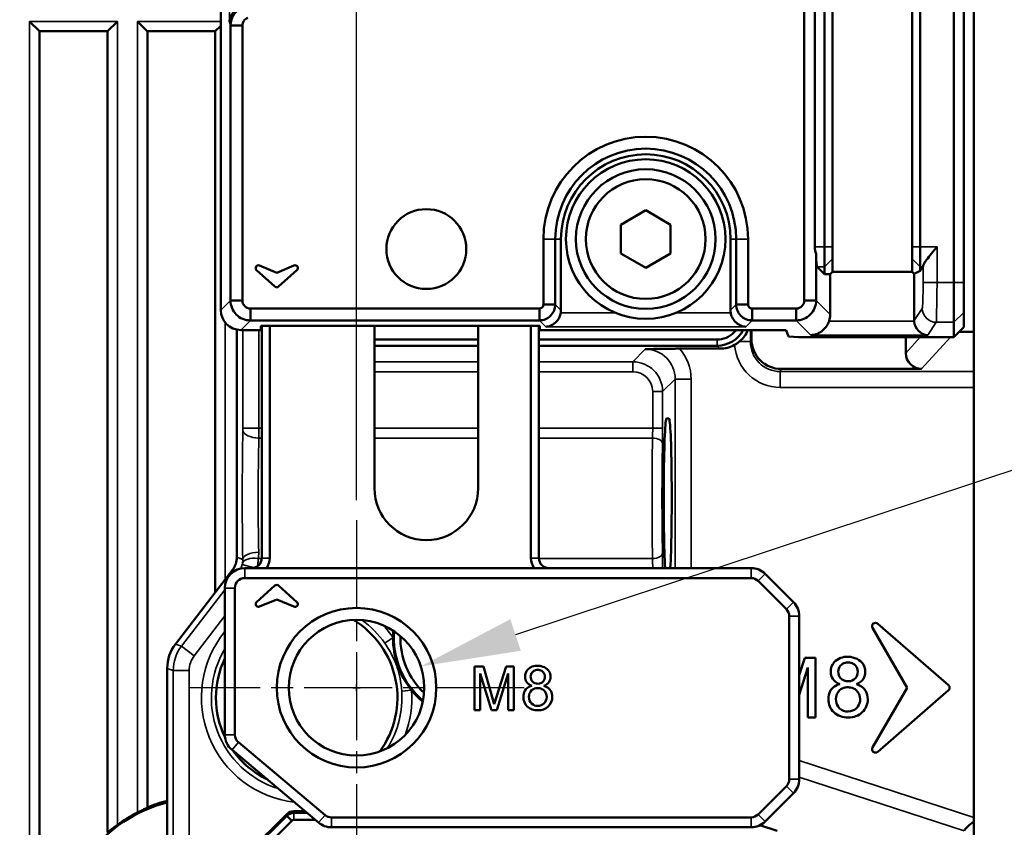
# Model space of a CAD drawing. Header units: millimetres. Extents: x 0 to 4638, y -120 to 1188.
# Tile 139 of 256: x 678 to 727, y 923 to 963. Entities that reach past the tile are written whole.
import ezdxf

# ---------------------------------------------------------------- set-up
doc = ezdxf.new("R2010")
doc.units = ezdxf.units.MM
doc.header["$LTSCALE"] = 2
doc.linetypes.add('CHAIN', pattern=[0.3543, 0.2362, -0.0295, 0.0591, -0.0295])
for name, color, linetype, lineweight in [('Bemaßung (ISO)', 7, 'Continuous', 25), ('Mittelpunktmarkierung (ISO)', 7, 'Continuous', 25), ('Sichtbar (ISO)', 7, 'Continuous', 50), ('Sichtbar schmal (ISO)', 7, 'Continuous', 35)]:
    doc.layers.add(name, color=color, linetype=linetype, lineweight=lineweight)
doc.styles.add('Notiztext (DIN)', font='isocpeur.ttf')
doc.dimstyles.new('Standard (DIN)', dxfattribs={"dimscale": 2, "dimtxt": 3.5, "dimasz": 2.5, "dimexe": 2, "dimexo": 0.5, "dimgap": 0.5, "dimtad": 1, "dimrnd": 1e-08, "dimtxsty": 'Notiztext (DIN)', "dimcen": 0.09, "dimdle": 10, "dimclrd": 256, "dimclre": 256, "dimclrt": 256, "dimadec": 0, "dimazin": 0, "dimtfac": 1, "dimtmove": 0, "dimatfit": 3, "dimfxl": 1, "dimtolj": 1, "dimtzin": 0, "dimlwd": -1, "dimlwe": -1, "dimarcsym": 0})

# ---------------------------------------------------------------- blocks, each defined once
blk = doc.blocks.new('*D37')
at = {"layer": 'Bemaßung (ISO)', "transparency": 16777216}
for p, q in [((260.895, 939.952), (260.895, 1084.205)), ((694.895, 939.352), (694.895, 1084.205)), ((265.895, 1080.205), (689.895, 1080.205))]:
    blk.add_line(p, q, dxfattribs=at)
for points in [[(265.895, 1081.038), (265.895, 1079.372), (260.895, 1080.205)], [(689.895, 1081.038), (689.895, 1079.372), (694.895, 1080.205)]]:
    blk.add_solid(points, dxfattribs=at)
at = {"layer": 'Defpoints', "color": 0, "transparency": 16777216}
for p in [(694.895, 1080.205), (260.895, 938.952), (694.895, 938.352)]:
    blk.add_point(p, dxfattribs=at)
at = {"layer": 'Bemaßung (ISO)', "transparency": 16777216, "insert": (470.545, 1088.205), "char_height": 7, "attachment_point": 1, "style": 'Notiztext (DIN)'}
blk.add_mtext('\\A1;434', dxfattribs=at)
blk = doc.blocks.new('*D40')
at = {"layer": 'Bemaßung (ISO)', "transparency": 16777216}
for p, q in [((642.095, 995.452), (791.791, 995.452)), ((787.791, 559.452), (787.791, 990.452)), ((642.095, 554.452), (791.791, 554.452))]:
    blk.add_line(p, q, dxfattribs=at)
for points in [[(786.958, 990.452), (788.625, 990.452), (787.791, 995.452)], [(786.958, 559.452), (788.625, 559.452), (787.791, 554.452)]]:
    blk.add_solid(points, dxfattribs=at)
at = {"layer": 'Defpoints', "color": 0, "transparency": 16777216}
for p in [(641.095, 995.452), (787.791, 995.452), (641.095, 554.452)]:
    blk.add_point(p, dxfattribs=at)
at = {"layer": 'Bemaßung (ISO)', "transparency": 16777216, "insert": (779.791, 768.342), "char_height": 7, "attachment_point": 1, "rotation": 90, "style": 'Notiztext (DIN)'}
blk.add_mtext('\\A1;441', dxfattribs=at)
blk = doc.blocks.new('*D44')
at = {"layer": 'Bemaßung (ISO)', "transparency": 16777216}
for p, q in [((768.387, 954.33), (702.867, 932.597)), ((694.895, 929.772), (694.895, 930.132)), ((694.715, 929.952), (695.075, 929.952))]:
    blk.add_line(p, q, dxfattribs=at)
blk.add_solid([(702.605, 933.388), (703.13, 931.806), (698.122, 931.022)], dxfattribs=at)
at = {"layer": 'Defpoints', "color": 0, "transparency": 16777216}
for p in [(698.122, 931.022), (691.668, 928.881)]:
    blk.add_point(p, dxfattribs=at)
at = {"layer": 'Bemaßung (ISO)', "transparency": 16777216, "insert": (741.001, 953.675), "char_height": 7, "attachment_point": 1, "rotation": 18.3514, "style": 'Notiztext (DIN)'}
blk.add_mtext('\\A1; \\fISOCPEUR|b0|i0;{\\H7.0000;4xM8}', dxfattribs=at)

msp = doc.modelspace()

# ---------------------------------------------------------------- linework, layer by layer
at = {"layer": 'Mittelpunktmarkierung (ISO)', "linetype": 'CHAIN', "ltscale": 9.334043}
for p, q in [((694.8947, 938.3519), (694.8947, 921.5519)), ((703.2947, 929.9519), (686.4947, 929.9519))]:
    msp.add_line(p, q, dxfattribs=at)
at = {"layer": 'Sichtbar (ISO)'}
for p, q in [((724.8447, 950.2748), (724.8447, 1012.9463)), ((725.3447, 1012.9463), (725.3447, 950.2748)), ((688.0917, 972.158), (688.0917, 948.8881)), ((717.3448, 949.3721), (717.3448, 972.3794)), ((725.8447, 947.8009), (725.8447, 971.628)), ((717.8717, 952.0594), (717.8717, 965.1615)), ((718.3558, 965.1615), (718.3558, 952.0594)), ((718.7558, 952.0594), (718.7558, 965.1615)), ((722.7558, 965.1615), (722.7558, 952.0594)), ((723.1558, 952.0594), (723.1558, 965.1615)), ((678.5072, 963.3682), (679.0053, 962.8701)), ((682.4091, 962.8701), (682.9072, 963.3682)), ((683.9072, 963.3682), (684.4053, 962.8701)), ((687.8091, 962.8701), (688.0917, 963.1527)), ((688.5757, 963.1541), (689.1707, 963.1541)), ((688.5757, 949.3721), (688.5757, 963.1541)), ((689.1707, 963.1541), (689.1707, 949.3721)), ((682.4091, 962.8701), (679.0053, 962.8701)), ((679.0072, 962.8701), (679.0072, 862.9822)), ((682.4072, 922.7105), (682.4072, 962.8701)), ((687.8091, 962.8701), (684.4053, 962.8701)), ((684.4072, 962.8701), (684.4072, 923.9498)), ((687.8072, 934.7348), (687.8072, 962.8701)), ((709.3947, 953.8953), (708.1447, 953.1736)), ((710.6447, 953.1736), (709.3947, 953.8953)), ((708.1447, 953.1736), (708.1447, 951.7302)), ((710.6447, 951.7302), (710.6447, 953.1736)), ((704.2648, 949.1724), (704.2648, 952.4519)), ((704.8598, 952.4519), (704.8598, 949.1724)), ((705.1447, 952.4519), (705.1447, 948.8875)), ((713.6447, 948.8875), (713.6447, 952.4519)), ((713.9295, 949.1724), (713.9295, 952.4519)), ((714.5246, 952.4519), (714.5246, 949.1724)), ((718.3558, 951.0608), (718.3558, 952.0594)), ((718.7558, 952.0594), (718.7558, 951.7277)), ((722.7558, 951.7277), (722.7558, 952.0594)), ((723.1558, 952.0594), (723.1558, 951.0608)), ((708.1447, 951.7302), (709.3947, 951.0085)), ((709.3947, 951.0085), (710.6447, 951.7302)), ((717.9399, 951.7056), (717.9399, 949.3721)), ((718.7558, 950.8035), (718.7558, 951.7277)), ((722.7558, 951.7277), (722.7558, 950.8035)), ((690.8017, 950.0684), (689.8849, 950.8939)), ((690.0313, 951.1253), (690.8947, 950.765)), ((690.8947, 950.765), (691.758, 951.1253)), ((691.9045, 950.8939), (690.9876, 950.0684)), ((718.3558, 950.6911), (717.9862, 951.0608)), ((718.3558, 951.0608), (718.3558, 950.6911)), ((718.644, 950.6915), (718.7558, 950.8035)), ((722.7558, 950.8035), (718.7558, 950.8035)), ((722.7558, 950.8035), (722.8558, 950.7033)), ((723.1558, 950.8531), (722.8558, 950.7033)), ((723.2941, 951.0608), (723.1558, 950.8531)), ((723.1558, 950.8531), (723.1558, 951.0608)), ((718.644, 950.6915), (718.3558, 950.6911)), ((718.644, 948.668), (718.644, 950.6915)), ((722.8558, 950.7033), (722.8558, 948.369)), ((724.8447, 950.2748), (724.8447, 948.2775)), ((725.3447, 948.7769), (725.3447, 950.2748)), ((688.5757, 949.3721), (689.1707, 949.3721)), ((717.3448, 949.3721), (717.9399, 949.3721)), ((689.5743, 948.9685), (704.0609, 948.9685)), ((689.5743, 948.3735), (689.5743, 948.9685)), ((704.0609, 948.3735), (704.0609, 948.9685)), ((704.8598, 949.1724), (704.2648, 949.1724)), ((714.5246, 949.1724), (713.9295, 949.1724)), ((714.7284, 948.9685), (716.9413, 948.9685)), ((714.7284, 948.9685), (714.7284, 948.3735)), ((716.9413, 948.9685), (716.9413, 948.3735)), ((704.0609, 948.3735), (689.5743, 948.3735)), ((716.9413, 948.3735), (714.7284, 948.3735)), ((725.3447, 948.7769), (725.3447, 948.039)), ((688.8947, 936.4912), (688.8947, 947.9088)), ((689.0903, 947.8895), (690.0917, 947.8895)), ((690.0917, 948.1017), (690.5417, 948.1017)), ((690.0917, 948.1017), (690.0917, 947.8895)), ((690.1417, 936.4519), (690.1417, 948.1017)), ((690.5417, 948.1017), (695.7947, 948.1017)), ((690.5417, 948.1017), (690.5417, 936.4519)), ((695.7947, 948.1017), (700.9947, 948.1017)), ((695.7947, 939.9519), (695.7947, 948.1017)), ((700.9947, 948.1017), (703.6417, 948.1017)), ((700.9947, 948.1017), (700.9947, 939.9519)), ((703.6417, 948.1017), (704.0917, 948.1017)), ((703.6417, 936.4519), (703.6417, 948.1017)), ((704.0417, 948.1017), (704.0417, 936.4519)), ((704.0917, 947.8895), (704.0917, 948.1017)), ((704.0917, 947.8895), (716.4386, 947.8895)), ((714.6938, 947.8895), (714.6938, 947.4386)), ((716.4386, 947.8895), (716.5468, 947.5645)), ((724.8447, 947.5383), (724.8447, 948.2775)), ((725.3447, 948.039), (724.8447, 947.5383)), ((695.7947, 947.4132), (700.9947, 947.4132)), ((704.0417, 947.4132), (712.9712, 947.4132)), ((716.5468, 947.5645), (717.0555, 947.5383)), ((724.8447, 947.5383), (717.0555, 947.5383)), ((722.4313, 947.5383), (722.4313, 946.735)), ((725.1069, 947.8009), (725.8447, 947.8009)), ((725.8447, 947.8009), (725.8447, 945.8088)), ((700.9947, 947.1027), (695.7947, 947.1027)), ((712.9712, 947.1027), (704.0417, 947.1027)), ((711.0874, 946.9561), (713.1179, 946.9561)), ((716.1901, 945.9374), (723.2283, 945.9374)), ((725.8447, 945.0119), (725.8447, 945.8088)), ((725.8447, 923.4511), (725.8447, 945.0119)), ((710.4377, 943.4519), (710.5599, 943.4519)), ((685.8161, 932.1399), (688.6882, 935.8828)), ((689.2947, 935.9519), (714.6775, 935.9519)), ((715.3846, 935.659), (716.7988, 934.2448)), ((714.6775, 935.4519), (689.2947, 935.4519)), ((690.8017, 935.0748), (689.8849, 934.2493)), ((691.9045, 934.2493), (690.9876, 935.0748)), ((716.4452, 933.8912), (715.031, 935.3054)), ((688.2947, 927.5977), (688.2947, 934.9519)), ((688.7947, 934.9519), (688.7947, 927.5977)), ((690.0313, 934.0179), (690.8947, 934.3782)), ((690.8947, 934.3782), (691.758, 934.0179)), ((716.5917, 925.3661), (716.5917, 933.5377)), ((717.0917, 933.5377), (717.0917, 925.3661)), ((724.5734, 930.0821), (721.0273, 933.1646)), ((720.7647, 932.9482), (722.4947, 929.9519)), ((717.0917, 930.5848), (717.3685, 931.456)), ((717.9025, 931.456), (717.3685, 931.456)), ((717.9025, 931.456), (717.9025, 928.456)), ((685.403, 922.5533), (685.403, 930.9231)), ((700.8179, 931.0189), (700.8179, 928.8189)), ((701.2557, 931.0189), (700.8179, 931.0189)), ((701.0973, 930.6603), (701.6693, 928.8189)), ((701.0973, 928.8189), (701.0973, 930.6603)), ((701.7947, 929.1357), (701.2557, 931.0189)), ((702.3931, 931.0189), (701.7947, 929.1357)), ((701.9311, 928.8189), (702.5053, 930.6603)), ((702.7847, 931.0189), (702.3931, 931.0189)), ((702.5053, 930.6603), (702.5053, 928.8189)), ((702.7847, 928.8189), (702.7847, 931.0189)), ((717.5215, 930.967), (717.0917, 929.5886)), ((717.5215, 928.456), (717.5215, 930.967)), ((722.4947, 929.9519), (720.7647, 926.9555)), ((721.0273, 926.7391), (724.5734, 929.8217)), ((700.8179, 928.8189), (701.0973, 928.8189)), ((701.6693, 928.8189), (701.9311, 928.8189)), ((702.5053, 928.8189), (702.7847, 928.8189)), ((717.9025, 928.456), (717.5215, 928.456)), ((688.9733, 927.2146), (693.3182, 923.5689)), ((692.9968, 923.1858), (688.6519, 926.8316)), ((715.031, 923.5983), (716.4452, 925.0125)), ((716.7988, 924.659), (715.3846, 923.2448)), ((691.7499, 923.671), (692.4185, 923.671)), ((691.7513, 923.76), (692.3125, 923.76)), ((688.5156, 920.7731), (691.403, 923.6167)), ((688.6013, 920.7731), (691.4017, 923.5309)), ((691.6507, 923.2781), (688.8503, 920.5203)), ((691.6507, 923.2781), (691.4017, 923.5309)), ((692.8381, 923.3189), (691.7499, 923.3189)), ((693.6396, 923.4519), (714.6775, 923.4519)), ((725.8447, 923.2495), (725.8447, 923.4511)), ((725.8447, 923.2495), (725.8447, 921.1438)), ((714.6775, 922.9519), (693.6396, 922.9519)), ((715.9925, 922.7691), (715.1168, 923.0536))]:
    msp.add_line(p, q, dxfattribs=at)
for centre, radius in [((709.3947, 952.4519), 4), ((709.3947, 952.4519), 3.5), ((709.3947, 952.4519), 3), ((698.3947, 951.9519), 2), ((694.8947, 929.9519), 4), ((694.8947, 929.9519), 3.4)]:
    msp.add_circle(centre, radius, dxfattribs=at)
for centre, radius, start, end in [((709.3947, 952.4519), 5.1299, 0, 180), ((709.3947, 952.4519), 4.5349, 0, 180), ((709.3947, 952.4519), 4.25, 0, 180), ((689.9778, 950.9971), 0.1389, 67.34757, 228), ((691.8115, 950.9971), 0.1389, 312, 112.65243), ((690.8947, 950.1716), 0.1389, 228, 312), ((709.8947, 946.4519), 5.5, 273.36453, 273.36466), ((698.3947, 939.9519), 2.6, 180, 0), ((709.8947, 946.4519), 7.7, 272.35885, 272.35914), ((709.8947, 946.4519), 8.0261, 272.27587, 272.27608), ((709.8947, 946.4519), 8.0875, 272.26157, 272.26176), ((689.6417, 936.4519), 0.5, 270, 0), ((689.6417, 936.4519), 0.9, 326.25101, 0), ((704.5417, 936.4519), 0.9, 180, 213.74899), ((704.5417, 936.4519), 0.5, 180, 270), ((689.2947, 934.9519), 1, 90, 180), ((714.6775, 934.9519), 1, 45, 90), ((689.2947, 934.9519), 0.5, 90, 180), ((690.8947, 934.9716), 0.1389, 48, 132), ((714.6775, 934.9519), 0.5, 45, 90), ((689.9778, 934.1461), 0.1389, 132, 292.65243), ((691.8115, 934.1461), 0.1389, 247.34757, 48), ((716.0917, 933.5377), 1, 0, 45), ((716.0917, 933.5377), 0.5, 0, 45), ((692.3947, 929.4519), 4.5502, 323.70778, 58.91208), ((720.9141, 933.0344), 0.1725, 49, 210), ((700.8947, 932.4519), 4.1697, 175.1083, 179.77145), ((700.8947, 932.4519), 4.1259, 175.43806, 229.80167), ((700.8947, 932.4519), 3.7997, 178.62565, 226.61408), ((700.8947, 932.4519), 4.1697, 179.77145, 219.10862), ((692.3947, 929.4519), 4.5502, 154.29811, 205.98341), ((724.4602, 929.9519), 0.1725, 311, 49), ((700.8947, 932.4519), 4.1697, 219.10862, 230.13143), ((689.2947, 927.5977), 1, 180, 230), ((689.2947, 927.5977), 0.5, 180, 230), ((692.3947, 929.4519), 4.5502, 215.89785, 244.10215), ((720.9141, 926.8693), 0.1725, 150, 311), ((716.0917, 925.3661), 0.5, 315, 0), ((716.0917, 925.3661), 1, 315, 0), ((687.2047, 917.2019), 7.2262, 104.43741, 180), ((687.2047, 917.2019), 7.3048, 104.27872, 112.51734), ((687.2047, 917.2019), 7.2786, 116.93865, 126.18717), ((693.6396, 923.9519), 1, 230, 270), ((693.6396, 923.9519), 0.5, 230, 270), ((714.6775, 923.9519), 0.5, 270, 315), ((714.6775, 923.9519), 1, 270, 315)]:
    msp.add_arc(centre, radius, start, end, dxfattribs=at)
for centre, major_axis, ratio, start_param, end_param in [((718.9255, 952.0594), (-1.0538, 0), 0.9489646, 0, 0.361665), ((717.9889, 952.0594), (0, 1), 0.0524078, 1.9324613, 3.0892328), ((723.2923, 952.0594), (0, -1), 0.0349208, 0.0523599, 0.3304087), ((689.093, 948.8909), (0.709, 0.709), 0.9972647, 2.357564, 3.9256213), ((704.3436, 948.8897), (-0.5672, 0.5672), 0.9972647, 3.7567249, 3.9256213), ((714.4458, 948.8897), (0.5672, 0.5672), 0.9972647, 2.357564, 2.5264604), ((717.6426, 948.6707), (0.709, -0.709), 0.9972647, 0.4434265, 0.7840286), ((723.5562, 948.3703), (0.3889, 0.5837), 0.9980229, 2.159478, 2.2100114), ((723.5318, 948.3336), (0.3348, -0.6254), 0.9390046, 4.2465983, 5.7650348), ((716.1947, 947.4432), (-0.5585, -1.3993), 0.9955924, 5.0936824, 6.661437), ((713.116, 948.457), (1.062, -1.062), 0.9987828, 5.4983961, 6.0084927), ((723.2338, 946.7405), (-0.5387, -0.5989), 0.993147, 5.4483838, 7.012342), ((710.4377, 939.4519), (0, -4), 0.0349208, 3.1415927, 5.7778248), ((710.5599, 939.4519), (0, -4), 0.0349208, 0.5053605, 3.1415927), ((687.8941, 936.4916), (0.9476, -0.3217), 0.9993207, 5.9561429, 6.6102278), ((687.4042, 930.9223), (-1.8951, 0.6433), 0.9993207, 5.9561429, 6.6102278), ((691.7499, 923.1752), (0.4996, -0.0072), 0.9922425, 1.5851175, 2.3560958), ((691.751, 923.2523), (-0.0078, -0.5077), 0.9848042, 3.1567837, 3.9271062), ((691.7369, 923.2067), (0.1141, 0.0517), 0.873618, 1.0873802, 1.9730126), ((726.1684, 923.3459), (0.797, 0.579), 0.1204178, 1.9001197, 3.0543262)]:
    msp.add_ellipse(centre, major_axis=major_axis, ratio=ratio, start_param=start_param, end_param=end_param, dxfattribs=at)
for points, knots in [([(689.2171, 964.1764), (689.1392, 964.1487), (689.0606, 964.112), (688.9069, 964.0184), (688.8341, 963.9592), (688.6981, 963.8205), (688.6334, 963.7272), (688.5457, 963.5331), (688.5228, 963.4322), (688.5181, 963.3391)], [-0.13012595, -0.13012595, -0.13012595, -0.13012595, -0.10564568, -0.10564568, -0.07732648, -0.07732648, -0.03866324, -0.03866324, 0, 0, 0, 0]), ([(688.5757, 963.1541), (688.5762, 963.2573), (688.5928, 963.36), (688.657, 963.5566), (688.7043, 963.6493), (688.8256, 963.8172), (688.8991, 963.8913), (689.0662, 964.0143), (689.1588, 964.0624), (689.2572, 964.0956)], [-0.12452587, -0.12452587, -0.12452587, -0.12452587, -0.09339722, -0.09339722, -0.06227308, -0.06227308, -0.03112748, -0.03112748, 0, 0, 0, 0]), ([(689.4446, 963.5395), (689.3653, 963.5129), (689.295, 963.4604), (689.1975, 963.3232), (689.1706, 963.2389), (689.1707, 963.1541)], [0, 0, 0, 0, 0.5, 0.5, 1, 1, 1, 1]), ([(723.3036, 951.1135), (723.3066, 951.1418), (723.3244, 951.182), (723.3849, 951.2843), (723.4297, 951.3479), (723.5454, 951.5031), (723.6319, 951.6112), (723.816, 951.8357), (723.9135, 951.9522), (724.0032, 952.0594)], [0.35704141, 0.35704141, 0.35704141, 0.35704141, 0.38287741, 0.38287741, 0.41127465, 0.41127465, 0.45321772, 0.45321772, 0.49516078, 0.49516078, 0.49516078, 0.49516078]), ([(689.5743, 948.3735), (689.4423, 948.3737), (689.3115, 948.4), (689.0696, 948.5013), (688.9606, 948.5745), (688.7767, 948.7584), (688.7035, 948.8674), (688.6022, 949.1093), (688.5759, 949.2401), (688.5757, 949.3721)], [-0.15727014, -0.15727014, -0.15727014, -0.15727014, -0.11763885, -0.11763885, -0.07863712, -0.07863712, -0.03963539, -0.03963539, 0, 0, 0, 0]), ([(689.1707, 949.3721), (689.1703, 949.2662), (689.2141, 949.1615), (689.3637, 949.0119), (689.4684, 948.9681), (689.5743, 948.9685)], [0, 0, 0, 0, 0.5, 0.5, 1, 1, 1, 1]), ([(716.9413, 948.9685), (717.0472, 948.9681), (717.1519, 949.0119), (717.3015, 949.1615), (717.3453, 949.2662), (717.3448, 949.3721)], [0, 0, 0, 0, 0.5, 0.5, 1, 1, 1, 1]), ([(717.9399, 949.3721), (717.9396, 949.2401), (717.9133, 949.1093), (717.812, 948.8674), (717.7388, 948.7584), (717.555, 948.5746), (717.446, 948.5014), (717.2041, 948.4), (717.0733, 948.3737), (716.9413, 948.3735)], [-0.15727014, -0.15727014, -0.15727014, -0.15727014, -0.11763885, -0.11763885, -0.07863712, -0.07863712, -0.03963539, -0.03963539, 0, 0, 0, 0]), ([(704.0609, 948.9685), (704.1144, 948.9683), (704.1673, 948.9904), (704.2429, 949.066), (704.265, 949.1189), (704.2648, 949.1724)], [0, 0, 0, 0, 0.5, 0.5, 1, 1, 1, 1]), ([(704.8598, 949.1724), (704.8596, 949.067), (704.8386, 948.9626), (704.7577, 948.7692), (704.6992, 948.682), (704.5522, 948.5348), (704.4651, 948.4762), (704.2715, 948.3949), (704.1667, 948.3737), (704.0609, 948.3735)], [-0.12581821, -0.12581821, -0.12581821, -0.12581821, -0.09417177, -0.09417177, -0.06296796, -0.06296796, -0.03176381, -0.03176381, 0, 0, 0, 0]), ([(714.7284, 948.3735), (714.623, 948.3737), (714.5186, 948.3947), (714.3253, 948.4756), (714.2381, 948.5341), (714.0909, 948.6811), (714.0322, 948.7682), (713.9509, 948.9618), (713.9298, 949.0666), (713.9295, 949.1724)], [-0.12581821, -0.12581821, -0.12581821, -0.12581821, -0.09417177, -0.09417177, -0.06296796, -0.06296796, -0.03176381, -0.03176381, 0, 0, 0, 0]), ([(714.5246, 949.1724), (714.5244, 949.1189), (714.5465, 949.066), (714.622, 948.9904), (714.6749, 948.9683), (714.7284, 948.9685)], [0, 0, 0, 0, 0.5, 0.5, 1, 1, 1, 1]), ([(704.3805, 948.0539), (704.4728, 948.0586), (704.5727, 948.0821), (704.7626, 948.1728), (704.8526, 948.2398), (704.9774, 948.38), (705.0267, 948.4517), (705.0966, 948.6016), (705.1203, 948.6776), (705.1333, 948.7529)], [-0.48681264, -0.48681264, -0.48681264, -0.48681264, -0.44802747, -0.44802747, -0.40924229, -0.40924229, -0.38290452, -0.38290452, -0.36025073, -0.36025073, -0.36025073, -0.36025073]), ([(713.6561, 948.7529), (713.6693, 948.6763), (713.6936, 948.5989), (713.7653, 948.4471), (713.8157, 948.3749), (713.9413, 948.2362), (714.0306, 948.1705), (714.2187, 948.0816), (714.3176, 948.0586), (714.4088, 948.0539)], [-0.1265609, -0.1265609, -0.1265609, -0.1265609, -0.1034829, -0.1034829, -0.07671971, -0.07671971, -0.03835985, -0.03835985, 0, 0, 0, 0]), ([(717.6801, 947.6346), (717.7826, 947.6393), (717.8938, 947.6624), (718.1081, 947.7513), (718.2112, 947.8172), (718.3608, 947.9547), (718.423, 948.0261), (718.5207, 948.1778), (718.5586, 948.2557), (718.5865, 948.3336)], [0, 0, 0, 0, 0.0408214, 0.0408214, 0.0816428, 0.0816428, 0.11000437, 0.11000437, 0.1345261, 0.1345261, 0.1345261, 0.1345261]), ([(712.9712, 947.4132), (713.281, 947.412), (713.5912, 947.5407), (713.8118, 947.7613), (713.8518, 947.8013), (713.8888, 947.8441), (713.9225, 947.8892)], [0, 0, 0, 0, 0.49862214, 0.49862214, 0.49862214, 0.58911888, 0.58911888, 0.58911888, 0.58911888]), ([(714.5247, 947.8895), (714.4781, 947.7816), (714.4184, 947.6779), (714.2861, 947.4996), (714.2065, 947.4115), (714.1077, 947.3261), (714.1003, 947.3199), (714.0928, 947.3137)], [-0.533249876, -0.533249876, -0.533249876, -0.533249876, -0.494327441, -0.494327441, -0.459271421, -0.459271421, -0.45647148, -0.45647148, -0.45647148, -0.45647148]), ([(711.092, 946.9561), (711.0076, 946.9561), (710.9339, 946.9559), (710.595, 946.9542), (710.3567, 946.9507), (709.8962, 946.9425), (709.647, 946.9361), (709.4079, 946.93), (709.3911, 946.9295), (709.3743, 946.9291)], [0, 0, 0, 0, 0.02210528, 0.02210528, 0.10266227, 0.10266227, 0.22535269, 0.22535269, 0.23464194, 0.23464194, 0.23464194, 0.23464194]), ([(714.0928, 947.3137), (714.0559, 947.2829), (714.0172, 947.2535), (713.9361, 947.1977), (713.894, 947.1715), (713.8504, 947.1471)], [-0.029800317, -0.029800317, -0.029800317, -0.029800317, -0.014940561, -0.014940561, 0, 0, 0, 0]), ([(704.2939, 930.0509), (704.4084, 930.0932), (704.564, 930.2047), (704.6446, 930.5042), (704.5397, 930.9016), (704.018, 931.1346), (703.461, 930.9518), (703.3136, 930.5375), (703.404, 930.2014), (703.5643, 930.0914), (703.6845, 930.0509)], [0, 0, 0, 0, 0.1047796, 0.1941833, 0.2871057, 0.493023, 0.6773201, 0.8028729, 0.8922766, 1, 1, 1, 1]), ([(719.9605, 930.136), (720.1167, 930.1938), (720.3288, 930.3458), (720.4388, 930.7542), (720.2958, 931.296), (719.5844, 931.6138), (718.8248, 931.3646), (718.6238, 930.7995), (718.747, 930.3412), (718.9657, 930.1913), (719.1295, 930.136)], [0, 0, 0, 0, 0.1047796, 0.1941833, 0.2871057, 0.493023, 0.6773201, 0.8028729, 0.8922766, 1, 1, 1, 1]), ([(719.5525, 931.219), (719.4955, 931.2217), (719.3557, 931.2068), (719.1273, 931.0676), (719.0066, 930.7535), (719.1372, 930.3745), (719.4069, 930.2733), (719.5525, 930.277)], [0, 0, 0, 0, 0.107582, 0.2828382, 0.4953714, 0.7245987, 1, 1, 1, 1]), ([(719.5525, 930.277), (719.6884, 930.2805), (719.9425, 930.3842), (720.0623, 930.754), (719.952, 931.0769), (719.7244, 931.1995), (719.5963, 931.218), (719.5525, 931.219)], [0, 0, 0, 0, 0.2673449, 0.504981, 0.7290601, 0.9126596, 1, 1, 1, 1]), ([(703.9947, 930.8451), (703.9529, 930.847), (703.8504, 930.8361), (703.6828, 930.734), (703.5944, 930.5037), (703.6901, 930.2257), (703.8879, 930.1515), (703.9947, 930.1543)], [0, 0, 0, 0, 0.107582, 0.2828382, 0.4953714, 0.7245987, 1, 1, 1, 1]), ([(703.9947, 930.1543), (704.0944, 930.1568), (704.2807, 930.2329), (704.3685, 930.504), (704.2876, 930.7408), (704.1208, 930.8308), (704.0267, 930.8443), (703.9947, 930.8451)], [0, 0, 0, 0, 0.2673449, 0.504981, 0.7290601, 0.9126596, 1, 1, 1, 1]), ([(719.1295, 930.136), (718.8982, 930.0637), (718.6239, 929.8736), (718.5221, 929.395), (718.578, 929.1258), (718.6258, 929.011)], [0, 0, 0, 0, 0.12104702, 0.20470478, 0.27778106, 0.27778106, 0.27778106, 0.27778106]), ([(720.4527, 929.011), (720.5018, 929.126), (720.5587, 929.3961), (720.4388, 929.8642), (720.1758, 930.0586), (719.9605, 930.136)], [0.72528089, 0.72528089, 0.72528089, 0.72528089, 0.7985926, 0.88282396, 1, 1, 1, 1]), ([(703.6845, 930.0509), (703.5149, 929.9979), (703.3137, 929.8584), (703.2203, 929.4192), (703.4111, 928.9368), (703.9894, 928.7558), (704.5566, 928.9439), (704.7549, 929.4209), (704.6446, 929.8515), (704.4517, 929.9941), (704.2939, 930.0509)], [0, 0, 0, 0, 0.121047, 0.2047048, 0.3477075, 0.5043671, 0.6553592, 0.7985926, 0.882824, 1, 1, 1, 1]), ([(703.9947, 929.9321), (703.9553, 929.9338), (703.8428, 929.9252), (703.6176, 929.8202), (703.488, 929.4901), (703.6317, 929.1208), (703.8782, 929.0379), (703.9947, 929.0411)], [0, 0, 0, 0, 0.0817319, 0.2443294, 0.4992916, 0.7585948, 1, 1, 1, 1]), ([(703.9947, 929.0411), (704.1027, 929.044), (704.3325, 929.1305), (704.4863, 929.4899), (704.3441, 929.8213), (704.1271, 929.9206), (704.0232, 929.9316), (703.9947, 929.9321)], [0, 0, 0, 0, 0.2314223, 0.5014532, 0.7670271, 0.9380786, 1, 1, 1, 1]), ([(719.5525, 929.974), (719.4988, 929.9764), (719.3454, 929.9646), (719.0383, 929.8215), (718.8786, 929.4146), (718.9655, 929.1155), (719.0358, 929.011)], [0, 0, 0, 0, 0.08173187, 0.24432942, 0.49929158, 0.69342113, 0.69342113, 0.69342113, 0.69342113]), ([(720.0356, 929.011), (720.1088, 929.1155), (720.2043, 929.4145), (720.029, 929.823), (719.7331, 929.9584), (719.5915, 929.9734), (719.5525, 929.974)], [0.29922555, 0.29922555, 0.29922555, 0.29922555, 0.50145324, 0.7670271, 0.93807855, 1, 1, 1, 1]), ([(720.4527, 929.011), (720.4059, 928.9012), (720.193, 928.5848), (719.5454, 928.3701), (718.8846, 928.5768), (718.6716, 928.9011), (718.6258, 929.011)], [0.27471911, 0.27471911, 0.27471911, 0.27471911, 0.34464083, 0.49563286, 0.65229245, 0.72221894, 0.72221894, 0.72221894, 0.72221894]), ([(719.5525, 928.759), (719.3936, 928.7547), (719.1879, 928.824), (719.0594, 928.9759), (719.0358, 929.011)], [0, 0, 0, 0, 0.24140524, 0.30657887, 0.30657887, 0.30657887, 0.30657887]), ([(720.0356, 929.011), (720.011, 928.9759), (719.8868, 928.8334), (719.6998, 928.763), (719.5525, 928.759)], [0.70077445, 0.70077445, 0.70077445, 0.70077445, 0.76857769, 1, 1, 1, 1]), ([(684.4072, 923.9498), (684.4071, 923.9464), (684.396, 923.9383), (684.3505, 923.9124), (684.315, 923.8941), (684.2299, 923.8515), (684.1728, 923.8234), (684.0486, 923.7619), (683.9815, 923.7284), (683.9151, 923.6947), (683.9112, 923.6927), (683.9072, 923.6907)], [-0.158667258, -0.158667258, -0.158667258, -0.158667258, -0.140891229, -0.140891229, -0.122113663, -0.122113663, -0.101096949, -0.101096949, -0.080080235, -0.080080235, -0.078759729, -0.078759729, -0.078759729, -0.078759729]), ([(682.9072, 923.0764), (682.847, 923.0323), (682.7833, 922.985), (682.6582, 922.8906), (682.5975, 922.8439), (682.5101, 922.7775), (682.4744, 922.7506), (682.4241, 922.7153), (682.4096, 922.7071), (682.4073, 922.7098), (682.4072, 922.7101), (682.4072, 922.7105)], [-0.253283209, -0.253283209, -0.253283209, -0.253283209, -0.23116131, -0.23116131, -0.207142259, -0.207142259, -0.188563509, -0.188563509, -0.169984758, -0.169984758, -0.168265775, -0.168265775, -0.168265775, -0.168265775])]:
    msp.add_open_spline(points, degree=3, knots=knots, dxfattribs=at)
msp.add_open_spline([(714.2879, 947.8921), (714.0331, 947.426), (713.5376, 947.1029), (712.9712, 947.1027)], degree=3, dxfattribs=at)
at = {"layer": 'Sichtbar schmal (ISO)'}
for p, q in [((688.5181, 963.3391), (688.5181, 972.158)), ((678.5072, 963.3682), (678.5072, 863.3478)), ((682.9072, 963.3682), (678.5072, 963.3682)), ((682.9072, 923.0764), (682.9072, 963.3682)), ((683.9072, 963.3682), (683.9072, 923.6907)), ((688.0917, 963.3682), (683.9072, 963.3682)), ((688.5757, 963.1541), (688.5181, 963.3391)), ((704.8598, 952.4519), (704.2648, 952.4519)), ((704.8598, 952.4519), (705.1447, 952.4519)), ((713.6447, 952.4519), (713.9295, 952.4519)), ((713.9295, 952.4519), (714.5246, 952.4519)), ((718.3558, 952.0594), (717.8717, 952.0594)), ((718.7558, 952.0594), (718.3558, 952.0594)), ((723.1558, 952.0594), (722.7558, 952.0594)), ((724.0032, 952.0594), (723.1558, 952.0594)), ((724.0032, 952.0594), (724.0032, 950.2748)), ((718.7558, 951.4602), (718.3558, 951.0608)), ((723.1558, 951.0608), (722.7558, 951.4602)), ((717.9862, 951.0608), (718.3558, 951.0608)), ((723.1558, 951.0608), (723.2941, 951.0608)), ((723.3036, 950.2748), (723.3036, 951.1135)), ((724.0032, 950.2748), (723.3036, 950.2748)), ((724.0032, 950.2748), (724.8447, 950.2748)), ((724.8447, 950.2748), (725.3447, 950.2748)), ((688.0917, 948.8881), (688.5757, 949.3721)), ((717.9399, 949.3721), (718.644, 948.668)), ((704.8598, 949.1724), (705.1447, 948.8875)), ((713.6447, 948.8875), (713.9295, 949.1724)), ((722.8558, 948.369), (723.2606, 948.9766)), ((689.5743, 948.3735), (689.0903, 947.8895)), ((704.3805, 948.0539), (704.0609, 948.3735)), ((705.1333, 948.7529), (707.8723, 948.7529)), ((710.917, 948.7529), (713.6561, 948.7529)), ((714.7284, 948.3735), (714.4088, 948.0539)), ((717.6801, 947.6346), (716.9413, 948.3735)), ((718.5865, 948.3336), (722.8567, 948.3336)), ((723.9705, 948.446), (723.9706, 948.4461)), ((724.8447, 948.2775), (725.3447, 948.7769)), ((688.3072, 935.3864), (688.3072, 948.2681)), ((689.1995, 942.9729), (689.1995, 947.8895)), ((689.999, 942.9729), (689.999, 947.8895)), ((714.4088, 948.0539), (704.3805, 948.0539)), ((714.6439, 947.3137), (714.6439, 947.8895)), ((723.9602, 948.2775), (723.5318, 947.6346)), ((724.8447, 948.2775), (723.9602, 948.2775)), ((712.9712, 947.4132), (712.9712, 947.1027)), ((714.6439, 947.3137), (714.6938, 947.4386)), ((723.5318, 947.6346), (717.6801, 947.6346)), ((722.4313, 946.735), (723.154, 947.5383)), ((724.6684, 947.5383), (723.2283, 945.9374)), ((708.7442, 946.2989), (709.3743, 946.9291)), ((713.1179, 946.9561), (712.9712, 947.1027)), ((714.0928, 947.3137), (714.6439, 947.3137)), ((695.7947, 946.2989), (700.9947, 946.2989)), ((704.0417, 946.2989), (708.7442, 946.2989)), ((708.7442, 946.2989), (708.7442, 945.7993)), ((716.1901, 945.9374), (716.1388, 945.8088)), ((700.9947, 945.7993), (695.7947, 945.7993)), ((708.7442, 945.7993), (704.0417, 945.7993)), ((710.8734, 945.43), (710.2433, 944.7999)), ((710.8734, 935.9519), (710.8734, 945.43)), ((710.8734, 945.43), (711.6729, 945.43)), ((711.6729, 945.43), (711.6729, 935.9519)), ((716.1388, 945.8088), (725.8447, 945.8088)), ((716.1388, 945.0119), (716.1388, 945.8088)), ((725.8447, 945.0119), (716.1388, 945.0119)), ((709.7436, 942.9729), (709.7436, 944.7999)), ((710.2433, 944.7999), (709.7436, 944.7999)), ((710.2433, 944.7999), (710.2433, 942.9729)), ((689.999, 942.9729), (689.1995, 942.9729)), ((690.1417, 942.9729), (689.999, 942.9729)), ((700.9947, 942.9729), (695.7947, 942.9729)), ((709.7436, 942.9729), (704.0417, 942.9729)), ((710.2433, 942.9729), (709.7436, 942.9729)), ((689.998, 942.4699), (690.1417, 942.4699)), ((695.7947, 942.4699), (700.9947, 942.4699)), ((704.0417, 942.4699), (709.7365, 942.4699)), ((688.8947, 936.4912), (689.1917, 936.3904)), ((689.7827, 935.9722), (689.1667, 936.1339)), ((690.1414, 936.4339), (689.9623, 936.4339)), ((690.5417, 936.4519), (690.1417, 936.4519)), ((703.6417, 936.4519), (704.0417, 936.4519)), ((709.7365, 936.4339), (704.042, 936.4339)), ((688.8269, 935.8357), (688.6882, 935.8828)), ((689.2947, 935.4519), (689.2947, 935.9519)), ((714.6775, 935.4519), (714.6775, 935.9519)), ((715.031, 935.3054), (715.3846, 935.659)), ((686.1209, 932.0364), (688.2947, 934.8694)), ((688.7947, 934.9519), (688.2947, 934.9519)), ((716.7988, 934.2448), (716.4452, 933.8912)), ((688.2947, 933.556), (686.7551, 931.5497)), ((717.0917, 933.5377), (716.5917, 933.5377)), ((685.8161, 932.1399), (686.1209, 932.0364)), ((686.1209, 932.0364), (686.7551, 931.5497)), ((696.315, 932.1829), (696.725, 932.4685)), ((685.7078, 930.8196), (685.403, 930.9231)), ((685.7078, 865.8206), (685.7078, 930.8196)), ((685.7078, 930.8196), (686.5073, 930.8196)), ((686.5073, 930.8196), (686.5073, 865.8206)), ((697.6592, 929.8216), (697.1607, 929.7866)), ((688.7947, 927.5977), (688.2947, 927.5977)), ((688.9733, 927.2146), (688.6519, 926.8316)), ((717.0917, 926.2952), (725.8447, 923.4511)), ((717.0917, 925.3661), (716.5917, 925.3661)), ((725.3684, 922.7775), (717.0917, 925.4668)), ((716.7988, 924.659), (716.4452, 925.0125)), ((691.7513, 923.76), (691.7499, 923.671)), ((691.7499, 923.3189), (691.7499, 923.671)), ((691.4017, 923.5309), (691.403, 923.6167)), ((693.3182, 923.5689), (692.9968, 923.1858)), ((693.6396, 922.9519), (693.6396, 923.4519)), ((714.6775, 922.9519), (714.6775, 923.4519)), ((715.3846, 923.2448), (715.031, 923.5983))]:
    msp.add_line(p, q, dxfattribs=at)
for radius, start, end in [(4.7778, 34.86227, 54.48231), (5.2775, 34.86227, 43.42707), (5.2775, 140.97643, 263.25839), (4.7778, 149.10834, 252.53248), (4.7778, 328.13755, 4.0178), (5.2775, 339.19279, 4.0178)]:
    msp.add_arc((692.3947, 929.4519), radius, start, end, dxfattribs=at)
for centre, major_axis, ratio, start_param, end_param in [((723.9602, 948.9766), (0.5825, -0.3882), 0.9980229, 3.7302743, 5.2992442), ((709.3715, 945.4272), (1.0633, 1.0633), 0.9974884, 5.4983961, 7.0679745), ((709.3715, 945.4272), (1.6283, 1.6283), 0.9987828, 5.4983961, 6.2237523), ((716.1458, 947.3207), (-0.8564, -2.1456), 0.9955924, 5.1658926, 6.661437), ((716.1458, 947.3207), (-0.5611, -1.4059), 0.9909439, 5.0936824, 6.661437), ((708.743, 944.7986), (1.0611, 1.0611), 0.9995934, 5.4983961, 7.0679745), ((708.743, 944.7986), (0.708, 0.708), 0.9987828, 5.4983961, 7.0679745), ((689.1925, 942.9729), (0, 0.2), 0.0349208, 4.1853212, 4.712389), ((689.992, 942.9729), (0, 1), 0.0069842, 4.1853212, 4.712389), ((709.6912, 942.9729), (0, 1), 0.0523812, 4.1853212, 4.712389), ((710.1909, 942.9729), (0, -1.5), 0.0349208, 1.0437286, 1.5707963), ((689.4037, 939.4519), (0, -6.8), 0.0349208, 4.1853212, 5.1793969), ((689.998, 942.8723), (-0.7998, 0.0163), 0.5029236, 0.0403885, 1.5810171), ((690.2033, 939.4519), (0, -6), 0.0395769, 4.1853212, 5.1793969), ((709.9025, 939.4519), (0, -6), 0.0320107, 4.1853212, 5.2394567), ((709.7365, 942.2184), (0.4999, -0.0102), 0.5029236, 0.0403885, 1.5810171), ((710.4022, 939.4519), (0, 5.5), 0.0349208, 1.0437286, 2.0978641), ((689.9623, 936.0315), (-0.7873, 0.1421), 0.4969877, 4.8018727, 6.2410491), ((689.9912, 936.3904), (-0.7999, -0.0141), 0.450161, 4.704463, 6.2440919), ((709.7365, 936.6854), (0.4999, 0.0102), 0.5029236, 4.7021682, 6.2427969), ((710.1909, 935.9309), (0, -1.5), 0.0349208, 1.5848024, 2.0978641), ((688.1979, 936.3885), (0.9486, -0.322), 0.9982361, 6.1352349, 6.3535876), ((688.0044, 936.4159), (1.1243, -0.4158), 0.9222224, 0.1776848, 0.358529), ((709.6912, 935.9309), (0, 1), 0.0523812, 4.7333989, 5.2394567), ((687.7081, 930.8191), (-1.8941, 0.643), 0.9998639, 5.9561429, 6.6102278), ((687.7081, 930.8191), (-1.1371, 0.386), 0.9993207, 5.9561429, 6.6102278)]:
    msp.add_ellipse(centre, major_axis=major_axis, ratio=ratio, start_param=start_param, end_param=end_param, dxfattribs=at)
for points in [[(723.2606, 948.9766), (723.2838, 949.0114), (723.3036, 949.608), (723.3036, 950.2748)], [(689.9623, 936.4339), (689.9833, 936.5364), (689.9934, 936.643), (689.9912, 936.7506)]]:
    msp.add_open_spline(points, degree=3, dxfattribs=at)
for points, knots in [([(724.0032, 950.2748), (723.996, 949.7687), (723.989, 949.269), (723.9818, 948.9032), (723.9746, 948.5373), (723.9673, 948.304), (723.9602, 948.2775)], [0, 0, 0, 0, 0.5, 0.5, 0.5, 1, 1, 1, 1]), ([(689.1667, 936.1339), (689.1681, 936.139), (689.1693, 936.1441), (689.1705, 936.149), (689.1723, 936.1566), (689.1739, 936.164), (689.1752, 936.1707), (689.1766, 936.1777), (689.1778, 936.1842), (689.1787, 936.19)], [0, 0, 0, 0, 0.2397553, 0.2397553, 0.2397553, 0.6124333, 0.6124333, 0.6124333, 1, 1, 1, 1]), ([(689.9463, 936.0553), (689.9497, 936.1257), (689.9528, 936.1953), (689.9556, 936.262), (689.9581, 936.3213), (689.9604, 936.3792), (689.9623, 936.4339)], [0.23759908, 0.23759908, 0.23759908, 0.23759908, 0.64123225, 0.64123225, 0.64123225, 1, 1, 1, 1]), ([(697.1607, 929.7866), (697.1456, 930.0023), (697.1184, 930.2088), (697.0797, 930.409), (697.079, 930.4126), (697.0783, 930.4162), (697.0776, 930.4199), (697.0422, 930.6008), (696.9974, 930.7795), (696.9371, 930.9625), (696.9295, 930.9855), (696.9216, 931.0087), (696.9135, 931.0319), (696.9027, 931.0628), (696.8916, 931.0935), (696.8802, 931.1238), (696.8136, 931.3008), (696.7374, 931.4667), (696.6536, 931.6265), (696.6294, 931.6727), (696.6044, 931.7187), (696.5784, 931.7646), (696.4991, 931.905), (696.4102, 932.0462), (696.315, 932.1829)], [0, 0, 0, 0, 0.242834, 0.242834, 0.242834, 0.2472105, 0.2472105, 0.2472105, 0.4666608, 0.4666608, 0.4666608, 0.4942796, 0.4942796, 0.4942796, 0.5311946, 0.5311946, 0.5311946, 0.7470314, 0.7470314, 0.7470314, 0.8093659, 0.8093659, 0.8093659, 1, 1, 1, 1])]:
    msp.add_open_spline(points, degree=3, knots=knots, dxfattribs=at)

# ---------------------------------------------------------------- dimensions: what is measured, and where the dimension line sits
at = {"layer": 'Bemaßung (ISO)'}
for base, p1, p2, angle, picture, middle in [((694.8947, 1080.2049), (260.8947, 938.9519), (694.8947, 938.3519), 180, '*D37', (477.8947, 1080.2049)), ((787.7914, 995.4519), (641.0947, 554.4519), (641.0947, 995.4519), 90, '*D40', (787.7914, 774.9919))]:
    dim = msp.add_linear_dim(base=base, p1=p1, p2=p2, angle=angle, dimstyle='Standard (DIN)', override={"dimgap": 0.5, "dimdec": 2, "dimtol": 0, "dimlim": 0, "dimtp": 0, "dimtm": 0, "dimtdec": 2, "dimtofl": 0, "dimatfit": 1}, dxfattribs=at)
    dim.commit()
    dim.dimension.update_dxf_attribs({"geometry": picture, "text_midpoint": middle, "dimtype": 160})
dim = msp.add_diameter_dim_2p(p1=(691.6676, 928.8814), p2=(698.1218, 931.0223), text=' \\fISOCPEUR|b0|i0;{\\H7.0000;4xM8}', dimstyle='Standard (DIN)', override={"dimgap": 0.5, "dimdec": 2, "dimlfac": 1, "dimtol": 0, "dimlim": 0, "dimtp": 0, "dimtm": 0, "dimtdec": 2, "dimtofl": 0}, dxfattribs=at)
dim.commit()
dim.dimension.update_dxf_attribs({"geometry": '*D44', "text_midpoint": (755.4787, 950.0484), "dimtype": 163})

doc.saveas('drawing.dxf')
